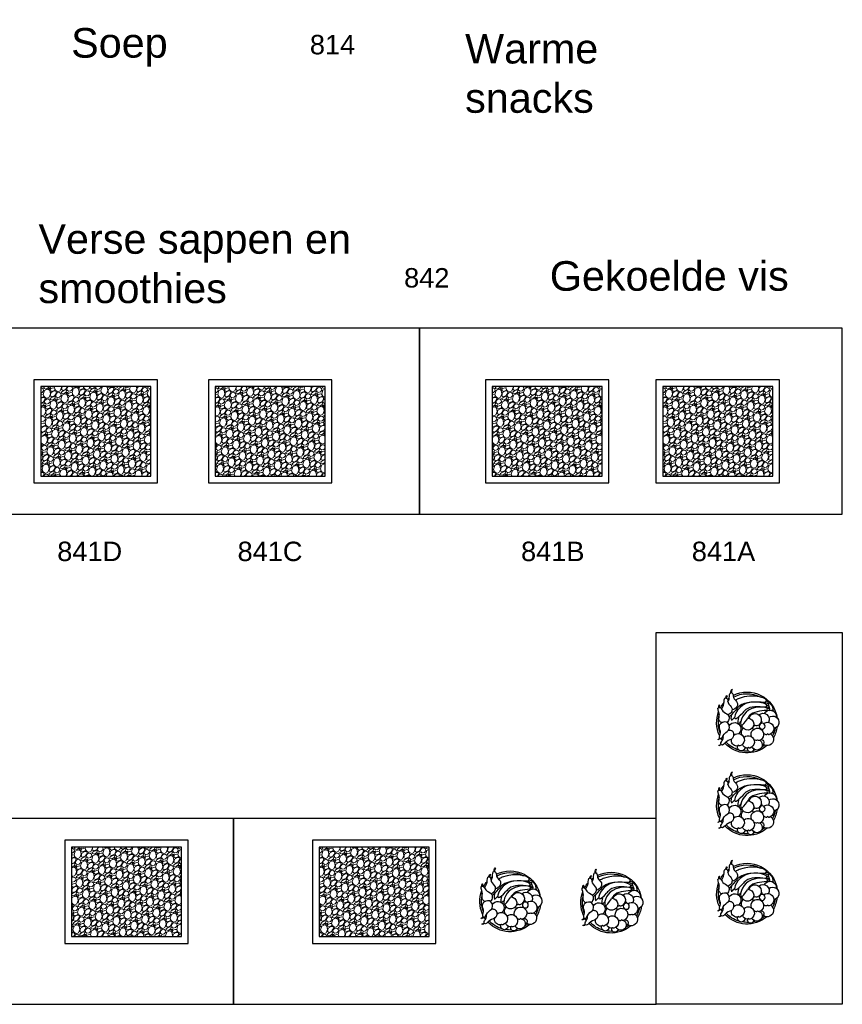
# Model space of a CAD drawing. Header units: millimetres. Extents: x 251300 to 581040, y -9130 to 111283.
# Tile 10 of 57: x 272890 to 277754, y 25964 to 31790. Entities that reach past the tile are written whole.
import ezdxf
from ezdxf.enums import TextEntityAlignment as Align

# ---------------------------------------------------------------- set-up
doc = ezdxf.new("R2010")
doc.units = ezdxf.units.MM
doc.set_wipeout_variables(frame=1)
for name, color, linetype, lineweight in [('APPARAAT1', 2, 'Continuous', 25), ('APPARAAT5', 7, 'Continuous', 5), ('POSITIENUMMER', 141, 'Continuous', 20), ('TEXT35', 10, 'Continuous', 35)]:
    doc.layers.add(name, color=color, linetype=linetype, lineweight=lineweight)
doc.layers.add('DET', color=2, linetype='Continuous')
doc.styles.add('PS', font='arial.ttf')
doc.styles.get("Standard").update_dxf_attribs({"font": 'arial.ttf'})

# ---------------------------------------------------------------- blocks, each defined once
blk = doc.blocks.new('fruitmand')
at = {"layer": 'DET', "color": 1}
for points in [[(83.8, 162.6, 0.127723), (93.5, 173.7), (90.9, 175.1, -0.131281), (81.8, 164.9, -0.184631)], [(-155.8, 129, 0.127723), (-169.4, 123.2), (-167.5, 120.9, -0.131281), (-155, 126.1, -0.184631)], [(-98.8, 170.2, 0.127723), (-113.6, 169.4), (-112.7, 166.6, -0.131281), (-99.1, 167.1, -0.184631)], [(121.3, 155.5, 0.127723), (127.5, 168.9), (124.5, 169.4, -0.131281), (118.7, 157.1, -0.184631)], [(-187, 99.1, 0.184631), (-207.1, 93.1), (-205.2, 90.7, -0.192668), (-186.4, 96.1, -0.184631)]]:
    blk.add_lwpolyline(points, format="xyb", dxfattribs=at)
for points in [[(-137.3, -111), (-127, -131.4)], [(-119.6, -121.1), (-128.7, -102.9)], [(-113.7, -111.8), (-109, -124.6)], [(-95.5, -128.5), (-102.4, -110)], [(-94.1, -115.6), (-92.1, -130.1), (-80.9, -128.6), (-82.8, -114.6)], [(-80.9, -128.6), (-84.1, -150.8), (-105.3, -148.8), (-127, -131.4), (-119.6, -121.1), (-92.1, -130.1)]]:
    blk.add_lwpolyline(points, dxfattribs=at)
blk.add_circle((12.1, -85.9), 17.7, dxfattribs=at)
for centre, radius, start, end in [((-9.8, 3.5), 180, 64.95455, 110.91418), ((-9.8, 3.5), 180, 139.95293, 144.48273), ((-9.8, 3.5), 170, 138.06089, 139.94968), ((-9.8, 3.5), 180, 118.98865, 130.92726), ((-9.8, 3.5), 170, 117.5562, 118.73608), ((-9.8, 3.5), 170, 69.19402, 106.54495), ((-9.8, 3.5), 170, 56.09997, 59.13012), ((-9.8, 3.5), 180, 54.04735, 58.30184), ((-9.8, 3.5), 170, 16.90806, 46.88928), ((-9.8, 3.5), 180, 319.50663, 46.88609), ((-9.8, 3.5), 180, 152.79755, 261.59843), ((-9.8, 3.5), 170, 151.71057, 207.05957), ((-26, 104.1), 9.61, 272.20196, 301.28794), ((28, 76.7), 37.2, 120.02242, 319.26571), ((93.2, 56.6), 37.2, 134.62967, 344.59101), ((97.3, 64), 32.3, 0.68086, 104.03241), ((110.5, 71.2), 21.2, 311.42922, 331.01175), ((136.5, 38.2), 22, 272.40893, 114.41497), ((124.7, 63.3), 5, 331.01175, 12.12629), ((0, 0), 35.7, 180.51168, 79.55865), ((48.7, -0.3), 37.2, 66.22305, 132.83766), ((105.4, -2.8), 37.2, 137.136, 344.59101), ((105.4, -2.8), 37.2, 12.12629, 66.08042), ((110.5, 39.4), 21.2, 32.05142, 48.57078), ((124.3, 48), 5, 344.59101, 32.05142), ((122.7, 11.8), 21.2, 311.42922, 331.01175), ((136.9, 4), 5, 331.01175, 12.12629), ((-9.8, 3.5), 170, 357.15369, 9.77857), ((-25.1, -43.6), 37.2, 107.37096, 344.59101), ((-7.7, -29), 21.2, 311.42922, 331.01175), ((-7.7, -60.8), 21.2, 32.05142, 48.57078), ((6, -52.2), 5, 344.59101, 32.05142), ((6.5, -36.8), 5, 331.01175, 12.12629), ((-25.1, -43.6), 37.2, 12.12629, 14.89801), ((48.7, -0.3), 37.2, 220.03693, 243.87892), ((60.9, -57.5), 37.2, 69.67687, 344.59101), ((78.3, -42.9), 21.2, 311.42922, 331.01175), ((60.9, -57.5), 37.2, 12.12629, 32.18582), ((121.7, -54.4), 31.6, 149.46295, 152.44046), ((121.7, -54.4), 31.6, 213.40091, 65.57694), ((92.5, -50.8), 5, 331.01175, 12.12629), ((122.7, -20), 21.2, 32.05142, 48.57078), ((147.8, -17.7), 17.7, 262.97733, 124.3726), ((136.5, -11.4), 5, 344.59101, 32.05142), ((-9.8, 3.5), 170, 342.63965, 347.46739), ((-45.7, -132.1), 37.2, 118.34254, 272.33767), ((-27.2, -90.8), 37.2, 138.07104, 297.0249), ((4.7, -50.5), 37.2, 232.75383, 253.81645), ((26.4, -117.3), 37.2, 142.7853, 344.59101), ((4.7, -50.5), 37.2, 307.41013, 312.35324), ((26.4, -117.3), 37.2, 82.01557, 86.27404), ((26.4, -117.3), 37.2, 12.12629, 37.89008), ((43.7, -102.7), 21.2, 311.42922, 331.01175), ((89.6, -115.4), 37.5, 213.78638, 36.56544), ((57.9, -110.5), 5, 331.01175, 12.12629), ((109, -79), 17.7, 180.54621, 337.184), ((78.3, -74.7), 21.2, 32.05142, 48.57078), ((92, -66.1), 5, 344.59101, 32.05142), ((-9.8, 3.5), 170, 322.05863, 329.77214), ((-9.8, 3.5), 170, 244.17829, 246.81833), ((-10.5, -147.5), 37.2, 144.77466, 349.16714), ((-9.8, 3.5), 180, 277.90482, 300.29629), ((-9.8, 3.5), 170, 281.23539, 297.74429), ((43.7, -134.4), 21.2, 32.05142, 48.57078), ((57.5, -125.9), 5, 344.59101, 32.05142)]:
    blk.add_arc(centre, radius, start, end, dxfattribs=at)
for points, knots in [([(-8.1, 153.2), (-11.7, 159.8), (-27.3, 176.6), (-57.6, 160.2), (-98.2, 182.8), (-99.9, 156.5), (-67.2, 150.4), (-63.3, 114.7), (-33.9, 106.5), (-16.3, 114.6), (-10.1, 120.8)], [16.422933, 16.422933, 16.422933, 16.422933, 36.926892, 77.93239, 113.080721, 118.586209, 147.347496, 186.340639, 207.051616, 231.326113, 231.326113, 231.326113, 231.326113]), ([(-132.4, 116.6), (-138.4, 113.6), (-156.3, 104.2), (-190.5, 109.4), (-182.9, 84.2), (-150.1, 89.8), (-134, 57.8), (-100.1, 60.6), (-84.2, 80.5), (-83.8, 91.8)], [57.865017, 57.865017, 57.865017, 57.865017, 77.93239, 113.080721, 118.586209, 147.347496, 186.340639, 207.051616, 241.021962, 241.021962, 241.021962, 241.021962]), ([(-87.1, 153.5), (-97.8, 152.4), (-116, 134.4), (-159.6, 141.1), (-152.1, 115.9), (-119.3, 121.5), (-103.2, 89.5), (-72.2, 92.1), (-58.2, 106.6), (-54.8, 115.2)], [41.023794, 41.023794, 41.023794, 41.023794, 77.93239, 113.080721, 118.586209, 147.347496, 186.340639, 207.051616, 232.80725, 232.80725, 232.80725, 232.80725]), ([(-6.9, 117.1), (2.3, 109), (37.1, 101.1), (48, 139.9), (92.4, 153.4), (74.8, 172.9), (47.6, 153.7), (19.2, 175.6), (-12.5, 157), (-17.3, 126.3), (-6.9, 117.1)], [0, 0, 0, 0, 36.926892, 77.93239, 113.080721, 118.586209, 147.347496, 186.340639, 207.051616, 248.751795, 248.751795, 248.751795, 248.751795]), ([(34.8, 112.6), (34.7, 110.2), (35, 105), (36.7, 98.1), (38.9, 93.7), (41.3, 90.5), (43.5, 88.2), (46, 86.7), (47.1, 86.2), (58.3, 81), (93.9, 83.3), (93.3, 123.6), (132.2, 149.1), (109.7, 162.8), (93.7, 142.6), (75.6, 143.8), (68, 143.9)], [109.914538, 109.914538, 109.914538, 109.914538, 131.522368, 155.5168, 176.083902, 179.305447, 196.13516, 209.291279, 209.291279, 209.291279, 230.899109, 254.893541, 275.460643, 278.682188, 295.511901, 308.66802, 308.66802, 308.66802, 308.66802]), ([(-128.2, -102), (-154.5, -146.4), (-187.1, -10.8), (-145, 65.2), (-140.8, 71.6)], [0, 0, 0, 0, 154.798069, 170.27058, 170.27058, 170.27058, 170.27058]), ([(-100, -106.4), (-119.3, -141.1), (-168.1, 39.9), (-0.8, 98.8), (-46.1, 49.5), (-67.4, 28.5)], [0, 0, 0, 0, 154.798069, 297.108244, 381.772235, 381.772235, 381.772235, 381.772235]), ([(-128.2, -102), (-131.4, -44.7), (-135.4, 26), (-90.7, 65.3), (-81.1, 72.1)], [0, 0, 0, 0, 152.983709, 188.657075, 188.657075, 188.657075, 188.657075]), ([(-57, 95.4), (-40.5, 100.5), (-17.1, 99.6), (-30.3, 85), (-39.6, 77.4)], [231.317518, 231.317518, 231.317518, 231.317518, 297.108244, 346.66542, 346.66542, 346.66542, 346.66542]), ([(-44.7, 52.2), (-24.2, 60.6), (4, 61), (-7.6, 46.6), (-14.9, 40.2)], [219.816587, 219.816587, 219.816587, 219.816587, 297.108244, 340.349279, 340.349279, 340.349279, 340.349279]), ([(-81.2, -112.8), (-103.7, -140.6), (-119.1, 27.5), (38.3, 54), (-9.4, 17.2), (-31.5, 1.9)], [0, 0, 0, 0, 154.798069, 297.108244, 381.772235, 381.772235, 381.772235, 381.772235]), ([(-100, -106.4), (-103.7, -62.4), (-108.2, -8.1), (-74.6, 23.2), (-67.4, 28.5)], [0, 0, 0, 0, 152.983709, 188.657075, 188.657075, 188.657075, 188.657075]), ([(-81.2, -112.8), (-77.7, -73.1), (-73.4, -24.3), (-38.8, -1.7), (-31.5, 1.9)], [0, 0, 0, 0, 152.983709, 188.657075, 188.657075, 188.657075, 188.657075])]:
    blk.add_open_spline(points, degree=3, knots=knots, dxfattribs=at)
blk.add_open_spline([(-43.7, 110), (-52.4, 99.4), (-65.9, 86.2), (-81.1, 72.1)], degree=3, dxfattribs=at)
blk = doc.blocks.new('POSITIENUMMER')
at = {"layer": 'POSITIENUMMER', "style": 'PS', "flags": 1}
for tag, p in [('MERK-TYPE', (-1.22, -6.81)), ('AFMETINGEN', (-1.22, -10.86)), ('OMSCHRIJVING', (-1.22, -14.79)), ('OPMERKINGEN', (-1.22, -18.98))]:
    blk.add_attdef(tag, p, '', height=2.8, dxfattribs=at)
blk.add_wipeout([(-5.03, 0), (-5.03, 0.11), (-5.02, 0.2), (-5, 0.34), (-4.97, 0.48), (-4.93, 0.6), (-4.86, 0.76), (-4.78, 0.92), (-4.69, 1.07), (-4.6, 1.2), (-4.54, 1.27), (-4.48, 1.34), (-4.43, 1.4), (-4.35, 1.49), (-4.26, 1.57), (-4.18, 1.64), (-4.07, 1.73), (-3.91, 1.86), (-3.77, 1.95), (-3.62, 2.05), (-3.49, 2.12), (-3.31, 2.22), (-3.18, 2.29), (-3.02, 2.36), (-2.86, 2.43), (-2.72, 2.48), (-2.53, 2.55), (-2.36, 2.61), (-2.17, 2.66), (-2, 2.71), (-1.73, 2.77), (-1.53, 2.81), (-1.37, 2.84), (-1.13, 2.88), (-0.93, 2.9), (-0.73, 2.92), (-0.52, 2.93), (-0.28, 2.95), (-0.09, 2.95), (0.17, 2.95), (0.35, 2.94), (0.58, 2.93), (0.78, 2.91), (1, 2.89), (1.15, 2.87), (1.32, 2.85), (1.47, 2.82), (1.68, 2.78), (1.88, 2.74), (2.01, 2.7), (2.16, 2.67), (2.37, 2.6), (2.54, 2.55), (2.65, 2.51), (2.78, 2.46), (2.91, 2.41), (3.05, 2.34), (3.21, 2.27), (3.32, 2.22), (3.46, 2.14), (3.61, 2.06), (3.73, 1.98), (3.85, 1.9), (4, 1.79), (4.11, 1.7), (4.21, 1.62), (4.33, 1.5), (4.43, 1.4), (4.53, 1.29), (4.62, 1.17), (4.69, 1.06), (4.77, 0.94), (4.83, 0.83), (4.89, 0.7), (4.93, 0.6), (4.97, 0.47), (4.99, 0.38), (5.02, 0.23), (5.03, 0.13), (5.03, 0.07), (5.03, 0.04), (5.03, -0.07), (5.02, -0.18), (5.02, -0.17), (5.01, -0.3), (4.96, -0.48), (4.92, -0.62), (4.88, -0.73), (4.79, -0.9), (4.74, -0.99), (4.69, -1.08), (4.62, -1.17), (4.52, -1.29), (4.44, -1.39), (4.37, -1.46), (4.28, -1.55), (4.2, -1.63), (4.05, -1.75), (3.95, -1.83), (3.83, -1.91), (3.65, -2.03), (3.52, -2.11), (3.37, -2.19), (3.23, -2.26), (3.12, -2.32), (2.93, -2.4), (2.81, -2.45), (2.67, -2.5), (2.5, -2.56), (2.26, -2.63), (2.12, -2.68), (1.9, -2.73), (1.71, -2.78), (1.55, -2.81), (1.41, -2.83), (1.28, -2.85), (1.11, -2.88), (0.84, -2.91), (0.68, -2.92), (0.46, -2.94), (0.29, -2.95), (0.1, -2.95), (-0.12, -2.95), (-0.33, -2.94), (-0.56, -2.93), (-0.83, -2.91), (-1.09, -2.88), (-1.3, -2.85), (-1.58, -2.8), (-1.83, -2.75), (-2.05, -2.69), (-2.13, -2.67), (-2.15, -2.67), (-2.41, -2.59), (-2.61, -2.52), (-2.79, -2.45), (-2.94, -2.39), (-3.08, -2.33), (-3.25, -2.25), (-3.37, -2.19), (-3.5, -2.12), (-3.64, -2.04), (-3.76, -1.96), (-3.89, -1.87), (-3.97, -1.81), (-4.08, -1.73), (-4.15, -1.67), (-4.32, -1.51), (-4.48, -1.35), (-4.55, -1.26), (-4.64, -1.14), (-4.73, -1), (-4.79, -0.9), (-4.86, -0.77), (-4.91, -0.65), (-4.94, -0.55), (-4.97, -0.44), (-5.01, -0.28), (-5.02, -0.19), (-5.03, -0.07)]).dxf.layer = 'POSITIENUMMER'
at = {"layer": 'POSITIENUMMER'}
blk.add_attdef('POS', text='', height=2.3, dxfattribs=at).set_placement((0, 0), align=Align.MIDDLE)

msp = doc.modelspace()

# ---------------------------------------------------------------- hatches: boundary and pattern name
at = {"layer": 'APPARAAT5'}
h = msp.add_hatch(dxfattribs=at)
h.set_pattern_fill('GRAVEL', color=256, scale=3, angle=30)
h.set_pattern_definition([(258.0127875, (1080.522, 2818.0327), (-185.02908621, -898.7202219), [10.251643, -1014.91451]), (214.969741, (1078.3925, 2808.0046), (753.793626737, 523.191139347), [17.592142, -1741.621467]), (162.5104471, (1063.9766, 2797.922), (1079.01135782, -344.90249304), [12.404446, -1228.041684]), (297.273689, (1047.765, 2766.565), (-696.00886409, 1357.92271544), [16.020136, -1585.993123]), (322.8336542, (1055.106, 2752.326), (-787.155678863, 601.393629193), [15.70901, -1555.194232]), (27.273689, (1067.6244, 2742.8355), (-1357.92271544, -696.00886409), [16.020136, -1585.993123]), (67.6942405, (1081.8635, 2750.1766), (-476.884764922, -1155.21135771), [21.18581, -2097.39346]), (102.2553284, (1089.9046, 2769.777), (-376.262049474, 1718.504986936), [20.001586, -1980.157698]), (151.4295656, (1085.659, 2789.323), (-1023.229086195, 553.0847649), [16.07439, -1591.36637]), (205.2363583, (1071.542, 2797.01), (764.00249351, 353.10886411), [18.351398, -899.218108]), (252.3974378, (1054.942, 2789.186), (-372.79362918, -1183.102493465), [23.732338, -2349.503175]), (168.8140748, (1113.477, 2803.624), (-690.53795037, 129.24681466), [8.100136, -801.916975]), (201.4692344, (1105.531, 2805.1955), (934.084764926, 363.317728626), [15.41046, -1525.63917]), (255, (1091.19, 2799.555), (38.1, -65.991136), [10.77628, -96.986793]), (233.1985905, (1081.998, 2804.807), (253.75567886, 322.48227152), [5.80324, -574.518671]), (321.8014095, (1078.522, 2800.16), (-180.2911358, 159.8734073), [8.206969, -402.14259]), (60.9637565, (1084.972, 2795.085), (121.7734073, 246.28227153), [13.32959, -430.988945]), (191.565051, (1091.441, 2806.74), (170.0822715, 10.2088642), [9.638614, -231.326944]), (46.3895403, (1040.247, 2778.0624), (545.611357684, 578.973407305), [13.50264, -1336.7648]), (100.346176, (1049.5606, 2787.839), (155.1354569, -878.30249346), [11.327968, -1121.46647]), (323.1985905, (1083.821, 2819.938), (-322.48227152, 253.75567886), [11.606403, -568.715508]), (13.6104597, (1093.1147, 2812.985), (-774.21135767, -183.02659275), [13.50264, -1336.7648]), (9.4439548, (1063.869, 2737.148), (-406.15567884, -58.51772846), [13.021056, -638.03203]), (324.7751406, (1076.7137, 2739.2844), (-749.05567913, 535.40249305), [10.910164, -1080.107801]), (96.8014095, (1122.581, 2754.328), (-58.5177285, 406.15567884), [11.606403, -568.715508]), (47.3540246, (1121.2067, 2765.8523), (-705.48476494, -759.26454312), [12.773482, -1264.57128]), (99.4439548, (1090.2455, 2735.659), (58.51772846, -406.15567884), [6.510528, -644.542557]), (131.3099325, (1118.622, 2752.042), (-218.3911358, 225.8645431), [3.885438, -384.659849]), (195.9637565, (1116.057, 2754.96), (236.0734073, 48.3088642), [15.70901, -298.471638]), (216.009006, (1100.9536, 2750.6397), (621.81135766, 446.9911358), [14.55801, -1441.240946]), (333.6900675, (1088.4, 2789.146), (-142.1911358, 93.8822715), [10.989716, -263.75329]), (23.1572266, (1098.252, 2784.275), (1198.049308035, 515.717728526), [19.186703, -1899.480272]), (90.945396, (1115.893, 2791.8204), (2.73545692, -614.33795038), [7.845247, -776.68177]), (120, (1115.76, 2799.665), (-104.091136, 27.891136), [4.572, -71.628]), (150.2564372, (1098.491, 2751.8574), (530.66454305, -309.53795042), [10.586009, -1048.018223]), (78.0127875, (1089.2994, 2757.1094), (185.02908621, 898.7202219), [20.503286, -1004.662866]), (30, (1093.56, 2777.166), (27.891136, 104.091136), [19.812, -56.388]), (355.3048465, (1110.7155, 2787.0716), (926.61135773, -80.93794988), [12.048287, -1192.779502]), (284.054604, (1122.723, 2786.085), (86.40886424, -302.06454307), [11.094872, -543.649501]), (237.6459754, (1125.4177, 2775.3226), (-872.831579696, -1383.811357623), [18.064353, -1788.373933]), (205.4260787, (1115.7505, 2760.0626), (-895.98476499, -429.30886423), [19.110884, -1891.975394])])
h.paths.add_polyline_path([(273014.2, 29088.8), (273664.2, 29088.8), (273664.2, 29618.8), (273014.2, 29618.8)])
h = msp.add_hatch(dxfattribs=at)
h.set_pattern_fill('GRAVEL', color=256, scale=3, angle=30)
h.set_pattern_definition([(258.0127875, (2112.2515, 2818.0327), (-185.02908621, -898.7202219), [10.251643, -1014.91451]), (214.969741, (2110.1223, 2808.0046), (753.793626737, 523.191139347), [17.592142, -1741.621467]), (162.5104471, (2095.7063, 2797.922), (1079.01135782, -344.90249304), [12.404446, -1228.041684]), (297.273689, (2079.4948, 2766.565), (-696.00886409, 1357.92271544), [16.020136, -1585.993123]), (322.8336542, (2086.836, 2752.326), (-787.155678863, 601.393629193), [15.70901, -1555.194232]), (27.273689, (2099.354, 2742.8355), (-1357.92271544, -696.00886409), [16.020136, -1585.993123]), (67.6942405, (2113.5933, 2750.1766), (-476.884764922, -1155.21135771), [21.18581, -2097.39346]), (102.2553284, (2121.6343, 2769.777), (-376.262049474, 1718.504986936), [20.001586, -1980.157698]), (151.4295656, (2117.3886, 2789.323), (-1023.229086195, 553.0847649), [16.07439, -1591.36637]), (205.2363583, (2103.2716, 2797.01), (764.00249351, 353.10886411), [18.351398, -899.218108]), (252.3974378, (2086.6717, 2789.186), (-372.79362918, -1183.102493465), [23.732338, -2349.503175]), (168.8140748, (2145.207, 2803.624), (-690.53795037, 129.24681466), [8.100136, -801.916975]), (201.4692344, (2137.2607, 2805.1955), (934.084764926, 363.317728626), [15.41046, -1525.63917]), (255, (2122.92, 2799.555), (38.1, -65.991136), [10.77628, -96.986793]), (233.1985905, (2113.728, 2804.807), (253.75567886, 322.48227152), [5.80324, -574.518671]), (321.8014095, (2110.252, 2800.16), (-180.2911358, 159.8734073), [8.206969, -402.14259]), (60.9637565, (2116.701, 2795.085), (121.7734073, 246.28227153), [13.32959, -430.988945]), (191.565051, (2123.17, 2806.74), (170.0822715, 10.2088642), [9.638614, -231.326944]), (46.3895403, (2071.977, 2778.0624), (545.611357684, 578.973407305), [13.50264, -1336.7648]), (100.346176, (2081.2903, 2787.839), (155.1354569, -878.30249346), [11.327968, -1121.46647]), (323.1985905, (2115.551, 2819.938), (-322.48227152, 253.75567886), [11.606403, -568.715508]), (13.6104597, (2124.8445, 2812.985), (-774.21135767, -183.02659275), [13.50264, -1336.7648]), (9.4439548, (2095.599, 2737.148), (-406.15567884, -58.51772846), [13.021056, -638.03203]), (324.7751406, (2108.4434, 2739.2844), (-749.05567913, 535.40249305), [10.910164, -1080.107801]), (96.8014095, (2154.311, 2754.328), (-58.5177285, 406.15567884), [11.606403, -568.715508]), (47.3540246, (2152.9364, 2765.8523), (-705.48476494, -759.26454312), [12.773482, -1264.57128]), (99.4439548, (2121.975, 2735.659), (58.51772846, -406.15567884), [6.510528, -644.542557]), (131.3099325, (2150.351, 2752.042), (-218.3911358, 225.8645431), [3.885438, -384.659849]), (195.9637565, (2147.787, 2754.96), (236.0734073, 48.3088642), [15.70901, -298.471638]), (216.009006, (2132.6833, 2750.6397), (621.81135766, 446.9911358), [14.55801, -1441.240946]), (333.6900675, (2120.13, 2789.146), (-142.1911358, 93.8822715), [10.989716, -263.75329]), (23.1572266, (2129.9816, 2784.275), (1198.049308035, 515.717728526), [19.186703, -1899.480272]), (90.945396, (2147.6224, 2791.8204), (2.73545692, -614.33795038), [7.845247, -776.68177]), (120, (2147.49, 2799.665), (-104.091136, 27.891136), [4.572, -71.628]), (150.2564372, (2130.2205, 2751.8574), (530.66454305, -309.53795042), [10.586009, -1048.018223]), (78.0127875, (2121.029, 2757.1094), (185.02908621, 898.7202219), [20.503286, -1004.662866]), (30, (2125.29, 2777.166), (27.891136, 104.091136), [19.812, -56.388]), (355.3048465, (2142.445, 2787.0716), (926.61135773, -80.93794988), [12.048287, -1192.779502]), (284.054604, (2154.453, 2786.085), (86.40886424, -302.06454307), [11.094872, -543.649501]), (237.6459754, (2157.1474, 2775.3226), (-872.831579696, -1383.811357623), [18.064353, -1788.373933]), (205.4260787, (2147.4803, 2760.0626), (-895.98476499, -429.30886423), [19.110884, -1891.975394])])
h.paths.add_polyline_path([(274045.9, 29088.8), (274695.9, 29088.8), (274695.9, 29618.8), (274045.9, 29618.8)])
h = msp.add_hatch(dxfattribs=at)
h.set_pattern_fill('GRAVEL', color=256, scale=3, angle=30)
h.set_pattern_definition([(258.0127875, (3750.417, 2818.0327), (-185.02908621, -898.7202219), [10.251643, -1014.91451]), (214.969741, (3748.288, 2808.0046), (753.793626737, 523.191139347), [17.592142, -1741.621467]), (162.5104471, (3733.872, 2797.922), (1079.01135782, -344.90249304), [12.404446, -1228.041684]), (297.273689, (3717.6604, 2766.565), (-696.00886409, 1357.92271544), [16.020136, -1585.993123]), (322.8336542, (3725.0015, 2752.326), (-787.155678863, 601.393629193), [15.70901, -1555.194232]), (27.273689, (3737.5198, 2742.8355), (-1357.92271544, -696.00886409), [16.020136, -1585.993123]), (67.6942405, (3751.759, 2750.1766), (-476.884764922, -1155.21135771), [21.18581, -2097.39346]), (102.2553284, (3759.8, 2769.777), (-376.262049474, 1718.504986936), [20.001586, -1980.157698]), (151.4295656, (3755.5543, 2789.323), (-1023.229086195, 553.0847649), [16.07439, -1591.36637]), (205.2363583, (3741.437, 2797.01), (764.00249351, 353.10886411), [18.351398, -899.218108]), (252.3974378, (3724.8374, 2789.186), (-372.79362918, -1183.102493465), [23.732338, -2349.503175]), (168.8140748, (3783.373, 2803.624), (-690.53795037, 129.24681466), [8.100136, -801.916975]), (201.4692344, (3775.4264, 2805.1955), (934.084764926, 363.317728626), [15.41046, -1525.63917]), (255, (3761.085, 2799.555), (38.1, -65.991136), [10.77628, -96.986793]), (233.1985905, (3751.894, 2804.807), (253.75567886, 322.48227152), [5.80324, -574.518671]), (321.8014095, (3748.417, 2800.16), (-180.2911358, 159.8734073), [8.206969, -402.14259]), (60.9637565, (3754.867, 2795.085), (121.7734073, 246.28227153), [13.32959, -430.988945]), (191.565051, (3761.337, 2806.74), (170.0822715, 10.2088642), [9.638614, -231.326944]), (46.3895403, (3710.1425, 2778.0624), (545.611357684, 578.973407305), [13.50264, -1336.7648]), (100.346176, (3719.456, 2787.839), (155.1354569, -878.30249346), [11.327968, -1121.46647]), (323.1985905, (3753.717, 2819.938), (-322.48227152, 253.75567886), [11.606403, -568.715508]), (13.6104597, (3763.01, 2812.985), (-774.21135767, -183.02659275), [13.50264, -1336.7648]), (9.4439548, (3733.7645, 2737.148), (-406.15567884, -58.51772846), [13.021056, -638.03203]), (324.7751406, (3746.609, 2739.2844), (-749.05567913, 535.40249305), [10.910164, -1080.107801]), (96.8014095, (3792.477, 2754.328), (-58.5177285, 406.15567884), [11.606403, -568.715508]), (47.3540246, (3791.102, 2765.8523), (-705.48476494, -759.26454312), [12.773482, -1264.57128]), (99.4439548, (3760.141, 2735.659), (58.51772846, -406.15567884), [6.510528, -644.542557]), (131.3099325, (3788.517, 2752.042), (-218.3911358, 225.8645431), [3.885438, -384.659849]), (195.9637565, (3785.952, 2754.96), (236.0734073, 48.3088642), [15.70901, -298.471638]), (216.009006, (3770.849, 2750.6397), (621.81135766, 446.9911358), [14.55801, -1441.240946]), (333.6900675, (3758.296, 2789.146), (-142.1911358, 93.8822715), [10.989716, -263.75329]), (23.1572266, (3768.1473, 2784.275), (1198.049308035, 515.717728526), [19.186703, -1899.480272]), (90.945396, (3785.788, 2791.8204), (2.73545692, -614.33795038), [7.845247, -776.68177]), (120, (3785.66, 2799.665), (-104.091136, 27.891136), [4.572, -71.628]), (150.2564372, (3768.386, 2751.8574), (530.66454305, -309.53795042), [10.586009, -1048.018223]), (78.0127875, (3759.195, 2757.1094), (185.02908621, 898.7202219), [20.503286, -1004.662866]), (30, (3763.45, 2777.166), (27.891136, 104.091136), [19.812, -56.388]), (355.3048465, (3780.611, 2787.0716), (926.61135773, -80.93794988), [12.048287, -1192.779502]), (284.054604, (3792.619, 2786.085), (86.40886424, -302.06454307), [11.094872, -543.649501]), (237.6459754, (3795.313, 2775.3226), (-872.831579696, -1383.811357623), [18.064353, -1788.373933]), (205.4260787, (3785.646, 2760.0626), (-895.98476499, -429.30886423), [19.110884, -1891.975394])])
h.paths.add_polyline_path([(275684.1, 29088.8), (276334.1, 29088.8), (276334.1, 29618.8), (275684.1, 29618.8)])
h = msp.add_hatch(dxfattribs=at)
h.set_pattern_fill('GRAVEL', color=256, scale=3, angle=30)
h.set_pattern_definition([(258.0127875, (4758.5194, 2818.0327), (-185.02908621, -898.7202219), [10.251643, -1014.91451]), (214.969741, (4756.3902, 2808.0046), (753.793626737, 523.191139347), [17.592142, -1741.621467]), (162.5104471, (4741.974, 2797.922), (1079.01135782, -344.90249304), [12.404446, -1228.041684]), (297.273689, (4725.7627, 2766.565), (-696.00886409, 1357.92271544), [16.020136, -1585.993123]), (322.8336542, (4733.1038, 2752.326), (-787.155678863, 601.393629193), [15.70901, -1555.194232]), (27.273689, (4745.622, 2742.8355), (-1357.92271544, -696.00886409), [16.020136, -1585.993123]), (67.6942405, (4759.8612, 2750.1766), (-476.884764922, -1155.21135771), [21.18581, -2097.39346]), (102.2553284, (4767.9022, 2769.777), (-376.262049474, 1718.504986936), [20.001586, -1980.157698]), (151.4295656, (4763.6565, 2789.323), (-1023.229086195, 553.0847649), [16.07439, -1591.36637]), (205.2363583, (4749.5395, 2797.01), (764.00249351, 353.10886411), [18.351398, -899.218108]), (252.3974378, (4732.9396, 2789.186), (-372.79362918, -1183.102493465), [23.732338, -2349.503175]), (168.8140748, (4791.475, 2803.624), (-690.53795037, 129.24681466), [8.100136, -801.916975]), (201.4692344, (4783.5286, 2805.1955), (934.084764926, 363.317728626), [15.41046, -1525.63917]), (255, (4769.19, 2799.555), (38.1, -65.991136), [10.77628, -96.986793]), (233.1985905, (4759.996, 2804.807), (253.75567886, 322.48227152), [5.80324, -574.518671]), (321.8014095, (4756.52, 2800.16), (-180.2911358, 159.8734073), [8.206969, -402.14259]), (60.9637565, (4762.969, 2795.085), (121.7734073, 246.28227153), [13.32959, -430.988945]), (191.565051, (4769.44, 2806.74), (170.0822715, 10.2088642), [9.638614, -231.326944]), (46.3895403, (4718.2448, 2778.0624), (545.611357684, 578.973407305), [13.50264, -1336.7648]), (100.346176, (4727.558, 2787.839), (155.1354569, -878.30249346), [11.327968, -1121.46647]), (323.1985905, (4761.819, 2819.938), (-322.48227152, 253.75567886), [11.606403, -568.715508]), (13.6104597, (4771.1124, 2812.985), (-774.21135767, -183.02659275), [13.50264, -1336.7648]), (9.4439548, (4741.867, 2737.148), (-406.15567884, -58.51772846), [13.021056, -638.03203]), (324.7751406, (4754.7113, 2739.2844), (-749.05567913, 535.40249305), [10.910164, -1080.107801]), (96.8014095, (4800.579, 2754.328), (-58.5177285, 406.15567884), [11.606403, -568.715508]), (47.3540246, (4799.2043, 2765.8523), (-705.48476494, -759.26454312), [12.773482, -1264.57128]), (99.4439548, (4768.243, 2735.659), (58.51772846, -406.15567884), [6.510528, -644.542557]), (131.3099325, (4796.62, 2752.042), (-218.3911358, 225.8645431), [3.885438, -384.659849]), (195.9637565, (4794.054, 2754.96), (236.0734073, 48.3088642), [15.70901, -298.471638]), (216.009006, (4778.9512, 2750.6397), (621.81135766, 446.9911358), [14.55801, -1441.240946]), (333.6900675, (4766.398, 2789.146), (-142.1911358, 93.8822715), [10.989716, -263.75329]), (23.1572266, (4776.2496, 2784.275), (1198.049308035, 515.717728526), [19.186703, -1899.480272]), (90.945396, (4793.89, 2791.8204), (2.73545692, -614.33795038), [7.845247, -776.68177]), (120, (4793.76, 2799.665), (-104.091136, 27.891136), [4.572, -71.628]), (150.2564372, (4776.4884, 2751.8574), (530.66454305, -309.53795042), [10.586009, -1048.018223]), (78.0127875, (4767.297, 2757.1094), (185.02908621, 898.7202219), [20.503286, -1004.662866]), (30, (4771.555, 2777.166), (27.891136, 104.091136), [19.812, -56.388]), (355.3048465, (4788.713, 2787.0716), (926.61135773, -80.93794988), [12.048287, -1192.779502]), (284.054604, (4800.721, 2786.085), (86.40886424, -302.06454307), [11.094872, -543.649501]), (237.6459754, (4803.4153, 2775.3226), (-872.831579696, -1383.811357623), [18.064353, -1788.373933]), (205.4260787, (4793.7482, 2760.0626), (-895.98476499, -429.30886423), [19.110884, -1891.975394])])
h.paths.add_polyline_path([(276692.2, 29088.8), (277342.2, 29088.8), (277342.2, 29618.8), (276692.2, 29618.8)])
h = msp.add_hatch(dxfattribs=at)
h.set_pattern_fill('GRAVEL', color=256, scale=3, angle=30)
h.set_pattern_definition([(258.0127875, (1262.497, 93.423), (-185.02908621, -898.7202219), [10.251643, -1014.91451]), (214.969741, (1260.368, 83.395), (753.793626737, 523.191139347), [17.592142, -1741.621467]), (162.5104471, (1245.952, 73.312), (1079.01135782, -344.90249304), [12.404446, -1228.041684]), (297.273689, (1229.7404, 41.9554), (-696.00886409, 1357.92271544), [16.020136, -1585.993123]), (322.8336542, (1237.0815, 27.7163), (-787.155678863, 601.393629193), [15.70901, -1555.194232]), (27.273689, (1249.5998, 18.226), (-1357.92271544, -696.00886409), [16.020136, -1585.993123]), (67.6942405, (1263.839, 25.567), (-476.884764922, -1155.21135771), [21.18581, -2097.39346]), (102.2553284, (1271.88, 45.1675), (-376.262049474, 1718.504986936), [20.001586, -1980.157698]), (151.4295656, (1267.6342, 64.7133), (-1023.229086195, 553.0847649), [16.07439, -1591.36637]), (205.2363583, (1253.517, 72.401), (764.00249351, 353.10886411), [18.351398, -899.218108]), (252.3974378, (1236.9173, 64.5766), (-372.79362918, -1183.102493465), [23.732338, -2349.503175]), (168.8140748, (1295.4526, 79.0145), (-690.53795037, 129.24681466), [8.100136, -801.916975]), (201.4692344, (1287.5063, 80.586), (934.084764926, 363.317728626), [15.41046, -1525.63917]), (255, (1273.165, 74.946), (38.1, -65.991136), [10.77628, -96.986793]), (233.1985905, (1263.974, 80.198), (253.75567886, 322.48227152), [5.80324, -574.518671]), (321.8014095, (1260.497, 75.551), (-180.2911358, 159.8734073), [8.206969, -402.14259]), (60.9637565, (1266.947, 70.476), (121.7734073, 246.28227153), [13.32959, -430.988945]), (191.565051, (1273.417, 82.13), (170.0822715, 10.2088642), [9.638614, -231.326944]), (46.3895403, (1222.2225, 53.453), (545.611357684, 578.973407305), [13.50264, -1336.7648]), (100.346176, (1231.536, 63.2294), (155.1354569, -878.30249346), [11.327968, -1121.46647]), (323.1985905, (1265.797, 95.328), (-322.48227152, 253.75567886), [11.606403, -568.715508]), (13.6104597, (1275.09, 88.3754), (-774.21135767, -183.02659275), [13.50264, -1336.7648]), (9.4439548, (1245.8445, 12.538), (-406.15567884, -58.51772846), [13.021056, -638.03203]), (324.7751406, (1258.689, 14.675), (-749.05567913, 535.40249305), [10.910164, -1080.107801]), (96.8014095, (1304.557, 29.718), (-58.5177285, 406.15567884), [11.606403, -568.715508]), (47.3540246, (1303.182, 41.2428), (-705.48476494, -759.26454312), [12.773482, -1264.57128]), (99.4439548, (1272.221, 11.049), (58.51772846, -406.15567884), [6.510528, -644.542557]), (131.3099325, (1300.597, 27.432), (-218.3911358, 225.8645431), [3.885438, -384.659849]), (195.9637565, (1298.032, 30.35), (236.0734073, 48.3088642), [15.70901, -298.471638]), (216.009006, (1282.929, 26.03), (621.81135766, 446.9911358), [14.55801, -1441.240946]), (333.6900675, (1270.376, 64.537), (-142.1911358, 93.8822715), [10.989716, -263.75329]), (23.1572266, (1280.2273, 59.6656), (1198.049308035, 515.717728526), [19.186703, -1899.480272]), (90.945396, (1297.868, 67.211), (2.73545692, -614.33795038), [7.845247, -776.68177]), (120, (1297.74, 75.055), (-104.091136, 27.891136), [4.572, -71.628]), (150.2564372, (1280.466, 27.248), (530.66454305, -309.53795042), [10.586009, -1048.018223]), (78.0127875, (1271.275, 32.5), (185.02908621, 898.7202219), [20.503286, -1004.662866]), (30, (1275.53, 52.556), (27.891136, 104.091136), [19.812, -56.388]), (355.3048465, (1292.691, 62.462), (926.61135773, -80.93794988), [12.048287, -1192.779502]), (284.054604, (1304.699, 61.476), (86.40886424, -302.06454307), [11.094872, -543.649501]), (237.6459754, (1307.393, 50.713), (-872.831579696, -1383.811357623), [18.064353, -1788.373933]), (205.4260787, (1297.726, 35.453), (-895.98476499, -429.30886423), [19.110884, -1891.975394])])
h.paths.add_polyline_path([(273196.2, 26364.1), (273846.2, 26364.1), (273846.2, 26894.1), (273196.2, 26894.1)])
h = msp.add_hatch(dxfattribs=at)
h.set_pattern_fill('GRAVEL', color=256, scale=3, angle=30)
h.set_pattern_definition([(258.0127875, (2726.885, 93.423), (-185.02908621, -898.7202219), [10.251643, -1014.91451]), (214.969741, (2724.7557, 83.395), (753.793626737, 523.191139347), [17.592142, -1741.621467]), (162.5104471, (2710.3397, 73.312), (1079.01135782, -344.90249304), [12.404446, -1228.041684]), (297.273689, (2694.1282, 41.9554), (-696.00886409, 1357.92271544), [16.020136, -1585.993123]), (322.8336542, (2701.4693, 27.7163), (-787.155678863, 601.393629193), [15.70901, -1555.194232]), (27.273689, (2713.9876, 18.226), (-1357.92271544, -696.00886409), [16.020136, -1585.993123]), (67.6942405, (2728.2267, 25.567), (-476.884764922, -1155.21135771), [21.18581, -2097.39346]), (102.2553284, (2736.2678, 45.1675), (-376.262049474, 1718.504986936), [20.001586, -1980.157698]), (151.4295656, (2732.022, 64.7133), (-1023.229086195, 553.0847649), [16.07439, -1591.36637]), (205.2363583, (2717.905, 72.401), (764.00249351, 353.10886411), [18.351398, -899.218108]), (252.3974378, (2701.3052, 64.5766), (-372.79362918, -1183.102493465), [23.732338, -2349.503175]), (168.8140748, (2759.8404, 79.0145), (-690.53795037, 129.24681466), [8.100136, -801.916975]), (201.4692344, (2751.894, 80.586), (934.084764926, 363.317728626), [15.41046, -1525.63917]), (255, (2737.553, 74.946), (38.1, -65.991136), [10.77628, -96.986793]), (233.1985905, (2728.362, 80.198), (253.75567886, 322.48227152), [5.80324, -574.518671]), (321.8014095, (2724.885, 75.551), (-180.2911358, 159.8734073), [8.206969, -402.14259]), (60.9637565, (2731.335, 70.476), (121.7734073, 246.28227153), [13.32959, -430.988945]), (191.565051, (2737.804, 82.13), (170.0822715, 10.2088642), [9.638614, -231.326944]), (46.3895403, (2686.6103, 53.453), (545.611357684, 578.973407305), [13.50264, -1336.7648]), (100.346176, (2695.924, 63.2294), (155.1354569, -878.30249346), [11.327968, -1121.46647]), (323.1985905, (2730.184, 95.328), (-322.48227152, 253.75567886), [11.606403, -568.715508]), (13.6104597, (2739.478, 88.3754), (-774.21135767, -183.02659275), [13.50264, -1336.7648]), (9.4439548, (2710.232, 12.538), (-406.15567884, -58.51772846), [13.021056, -638.03203]), (324.7751406, (2723.077, 14.675), (-749.05567913, 535.40249305), [10.910164, -1080.107801]), (96.8014095, (2768.944, 29.718), (-58.5177285, 406.15567884), [11.606403, -568.715508]), (47.3540246, (2767.57, 41.2428), (-705.48476494, -759.26454312), [12.773482, -1264.57128]), (99.4439548, (2736.609, 11.049), (58.51772846, -406.15567884), [6.510528, -644.542557]), (131.3099325, (2764.985, 27.432), (-218.3911358, 225.8645431), [3.885438, -384.659849]), (195.9637565, (2762.42, 30.35), (236.0734073, 48.3088642), [15.70901, -298.471638]), (216.009006, (2747.3168, 26.03), (621.81135766, 446.9911358), [14.55801, -1441.240946]), (333.6900675, (2734.764, 64.537), (-142.1911358, 93.8822715), [10.989716, -263.75329]), (23.1572266, (2744.615, 59.6656), (1198.049308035, 515.717728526), [19.186703, -1899.480272]), (90.945396, (2762.256, 67.211), (2.73545692, -614.33795038), [7.845247, -776.68177]), (120, (2762.13, 75.055), (-104.091136, 27.891136), [4.572, -71.628]), (150.2564372, (2744.854, 27.248), (530.66454305, -309.53795042), [10.586009, -1048.018223]), (78.0127875, (2735.6626, 32.5), (185.02908621, 898.7202219), [20.503286, -1004.662866]), (30, (2739.92, 52.556), (27.891136, 104.091136), [19.812, -56.388]), (355.3048465, (2757.0787, 62.462), (926.61135773, -80.93794988), [12.048287, -1192.779502]), (284.054604, (2769.087, 61.476), (86.40886424, -302.06454307), [11.094872, -543.649501]), (237.6459754, (2771.781, 50.713), (-872.831579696, -1383.811357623), [18.064353, -1788.373933]), (205.4260787, (2762.1137, 35.453), (-895.98476499, -429.30886423), [19.110884, -1891.975394])])
h.paths.add_polyline_path([(274660.6, 26364.1), (275310.6, 26364.1), (275310.6, 26894.1), (274660.6, 26894.1)])

# ---------------------------------------------------------------- linework, layer by layer
at = {"layer": 'APPARAAT1'}
for points in [[(272753.9, 28863.8), (275253.9, 28863.8), (275253.9, 29963.8), (272753.9, 29963.8)], [(275253.9, 28863.8), (277753.9, 28863.8), (277753.9, 29963.8), (275253.9, 29963.8)], [(272974.2, 29048.8), (273704.2, 29048.8), (273704.2, 29658.8), (272974.2, 29658.8)], [(274005.9, 29048.8), (274735.9, 29048.8), (274735.9, 29658.8), (274005.9, 29658.8)], [(275644.1, 29048.8), (276374.1, 29048.8), (276374.1, 29658.8), (275644.1, 29658.8)], [(276652.2, 29048.8), (277382.2, 29048.8), (277382.2, 29658.8), (276652.2, 29658.8)], [(273014.2, 29088.8), (273664.2, 29088.8), (273664.2, 29618.8), (273014.2, 29618.8)], [(274045.9, 29088.8), (274695.9, 29088.8), (274695.9, 29618.8), (274045.9, 29618.8)], [(275684.1, 29088.8), (276334.1, 29088.8), (276334.1, 29618.8), (275684.1, 29618.8)], [(276692.2, 29088.8), (277342.2, 29088.8), (277342.2, 29618.8), (276692.2, 29618.8)], [(277753.9, 25963.8), (276653.9, 25963.8), (276653.9, 28163.8), (277753.9, 28163.8)], [(271653.9, 25963.8), (274153.9, 25963.8), (274153.9, 27063.8), (271653.9, 27063.8)], [(274153.9, 25963.8), (276653.9, 25963.8), (276653.9, 27063.8), (274153.9, 27063.8)], [(273156.2, 26324.1), (273886.2, 26324.1), (273886.2, 26934.1), (273156.2, 26934.1)], [(274620.6, 26324.1), (275350.6, 26324.1), (275350.6, 26934.1), (274620.6, 26934.1)], [(273196.2, 26364.1), (273846.2, 26364.1), (273846.2, 26894.1), (273196.2, 26894.1)], [(274660.6, 26364.1), (275310.6, 26364.1), (275310.6, 26894.1), (274660.6, 26894.1)]]:
    msp.add_lwpolyline(points, close=True, dxfattribs=at)

# ---------------------------------------------------------------- block references
at = {"xscale": 50, "yscale": 50, "zscale": 50}
for p, values in [((274739.5, 31642.5), {'POS': '814'}), ((275296.7, 30262.6), {'POS': '842'}), ((273303.7, 28643.9), {'POS': '841D'}), ((274369.9, 28643.9), {'POS': '841C'}), ((276041.9, 28643.9), {'POS': '841B'}), ((277051.6, 28643.9), {'POS': '841A'})]:
    msp.add_blockref('POSITIENUMMER', p, dxfattribs=at).add_auto_attribs(values)
at = {"layer": 'APPARAAT1', "xscale": -1, "rotation": 90}
for p in [(277194.3, 27621.6), (277194.3, 27132.4), (277194.3, 26608.8), (275793.7, 26563.5), (276390.7, 26555.7)]:
    msp.add_blockref('fruitmand', p, dxfattribs=at)

# ---------------------------------------------------------------- texts
at = {"layer": 'TEXT35', "char_height": 175, "attachment_point": 1, "style": 'PS'}
for s, insert, width in [('Soep', (273193.9, 31740.4), 1035.779), ('Warme snacks', (275523.4, 31705.9), 1229.847), ('Verse sappen en smoothies', (273000.5, 30579.9), 1913.169), ('Gekoelde vis', (276024.2, 30361.1), 1483.517)]:
    msp.add_mtext(s, dxfattribs=dict(at, insert=insert, width=width))

doc.saveas('drawing.dxf')
